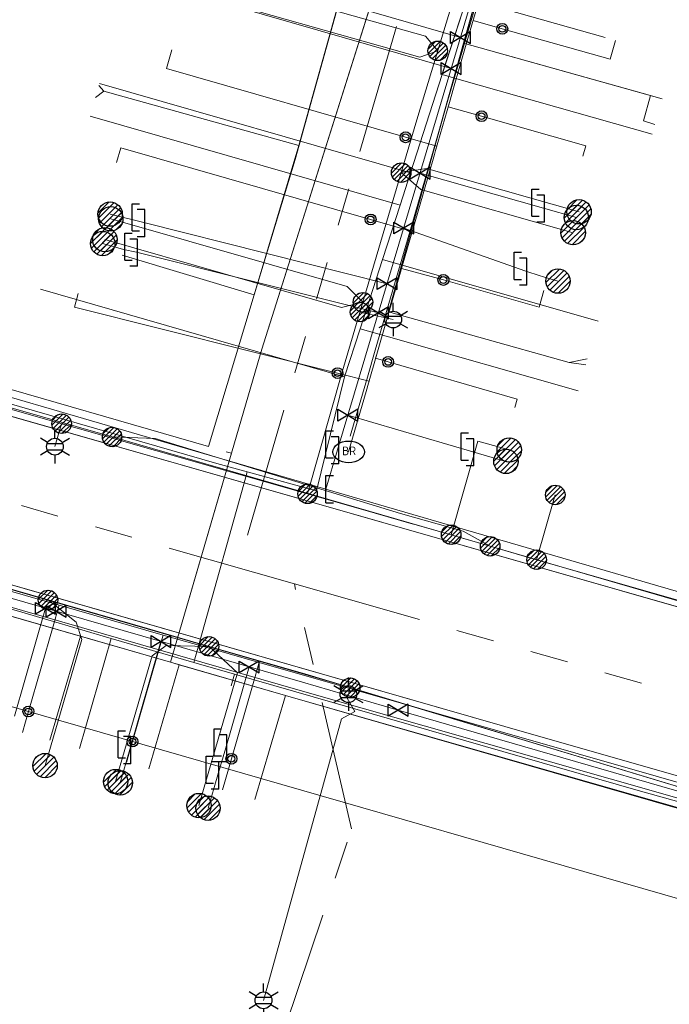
# Model space of a CAD drawing. Header units: metres. Extents: x 197355 to 199157, y 355772 to 356286.
# Tile 244 of 256: x 198943 to 198973, y 355841 to 355886. Entities that reach past the tile are written whole.
import ezdxf
from ezdxf.enums import TextEntityAlignment as Align
from ezdxf.lldxf.tags import DXFTag

# ---------------------------------------------------------------- set-up
doc = ezdxf.new("R2010")
doc.units = ezdxf.units.M
doc.linetypes.add('RI-GWA', pattern=[18.45, 6, -1.8, 1.75, -1.8, 1.75, -1.8, 1.75, -1.8])
for name, color, linetype, lineweight in [('B-WE-KL-DATA_HULPSTUK_KPNB.V.-S', 90, 'Continuous', 25), ('B-WE-KL-DATA_KABELBUNDEL_KPNB.V.-G', 90, 'Continuous', 18), ('B-WE-KL-DATA_KABELBUNDEL_ZIGGOB.V.-G', 94, 'Continuous', 18), ('B-WE-KL-DATA_TELECOM_REGGEFIBEROPERATORB.V.-G', 90, 'KL-TELECOM-ALGEMEEN-N', 18), ('B-WE-KL-DATA_TELECOM_ZIGGOB.V.-G', 94, 'KL-TELECOM-ALGEMEEN-N', 18), ('B-WE-KL-ET_LS_ENEXISNETBEHEERB.V.-G', 190, 'KL-LS-N', 18), ('B-WE-KL-ET_LS_HULPSTUK_ENEXISNETBEHEERB.V.-S', 190, 'Continuous', 25), ('B-WE-KL-ET_LS_KABELBUNDEL_ENEXISNETBEHEERB.V.-G', 190, 'KL-BUNDEL-N', 18), ('B-WE-KL-ET_MS_ENEXISNETBEHEERB.V.-G', 130, 'KL-MS-N', 18), ('B-WE-KL-GAS_HULPSTUK_ENEXISNETBEHEERB.V.-S', 30, 'Continuous', 25), ('B-WE-KL-GAS_LD_ENEXISNETBEHEERB.V.-G', 50, 'KL-GAS-LD-N', 18), ('B-WE-KL-GAS_LD_HOOFDLEIDING_100 MBAR_PE_ENEXISNETBEHEERB.V.-G', 50, 'KL-GAS-LD-N', 18), ('B-WE-KL-GAS_LD_HOOFDLEIDING_100 MBAR_PVC_ENEXISNETBEHEERB.V.-G', 50, 'KL-GAS-LD-N', 18), ('B-WE-KL-WATER_HULPSTUK_NVWATERLEIDINGMAATSCHAPPIJLIMBURG-S', 170, 'Continuous', 25), ('B-WE-KL-WATER_TRANSPORTLEIDING_NVWATERLEIDINGMAATSCHAPPIJLIMBURG-G', 170, 'KL-WATER-TR-N', 18), ('B-WE-RI-GWA_GEMEENTEROERMOND-G', 30, 'RI-GWA', 18)]:
    doc.layers.add(name, color=color, linetype=linetype, lineweight=lineweight)
doc.styles.add('NLCS-ISO', font='NLCS-ISO.ttf')
doc.styles.get("Standard").update_dxf_attribs({"font": 'isocp.shx'})
doc.linetypes.add('KL-BUNDEL-N', pattern='A,28,-5,[103,NLCS.SHX,S=1.25,R=0,X=0,Y=0],-5,[103,NLCS.SHX,S=1.25,R=0,X=0,Y=0],-5,[103,NLCS.SHX,S=1.25,R=0,X=0,Y=0],-5,[103,NLCS.SHX,S=1.25,R=0,X=0,Y=0],-5', length=53)
tags = doc.linetypes.add('KL-GAS-LD-N', pattern='A,4,-1,[69,NLCS.SHX,S=0.5,R=0,X=0,Y=0],-1,4,-1,["L",Standard,S=1,R=0,X=0.25,Y=-0.5],-2', length=13).pattern_tags.tags
tags[18] = DXFTag(74, 10)
tags = doc.linetypes.add('KL-LS-N', pattern='A,4,-1,[103,NLCS.SHX,S=0.75,R=0,X=0,Y=0],-1,4,-1,["L",Standard,S=1,R=0,X=0,Y=-0.5],-2', length=13).pattern_tags.tags
tags[18] = DXFTag(74, 10)
tags = doc.linetypes.add('KL-MS-N', pattern='A,4,-1,[103,NLCS.SHX,S=0.75,R=0,X=0,Y=0],-1,4,-1,["M",Standard,S=1,R=0,X=0,Y=-0.5],-2', length=13).pattern_tags.tags
tags[18] = DXFTag(74, 10)
doc.linetypes.add('KL-TELECOM-ALGEMEEN-N', pattern='A,7,-1,[101,NLCS.SHX,S=0.5,R=0,X=0,Y=0],-1', length=9)
doc.linetypes.add('KL-WATER-TR-N', pattern='A,7,-0.5,[168,NLCS.SHX,S=0.75,R=0,X=0.75,Y=0],-2,[168,NLCS.SHX,S=0.75,R=0,X=0.75,Y=0],-2', length=11.5)

# ---------------------------------------------------------------- blocks, each defined once
blk = doc.blocks.new('SKL-ET_HULP_MOF-SO')
h = blk.add_hatch()
h.set_pattern_fill('ANSI31', color=256, scale=6, style=0)
h.set_pattern_definition([(45, (-2.25, -126.982), (-0.53033, 0.53033), [])])
edge = h.paths.add_edge_path()
edge.add_arc((0, 0), 2.25, 0, 360)
at = {"linetype": 'Continuous'}
blk.add_circle((0, 0), 2.25, dxfattribs=at)
blk = doc.blocks.new('SKL-WTB_HULP_AFSLUITER-SO')
for p, q in [((2.3, 1.37), (-2.3, -1.37)), ((-2.3, 1.37), (2.3, -1.37)), ((2.3, -1.37), (2.3, 1.37))]:
    blk.add_line(p, q)
at = {"ltscale": 0.1}
blk.add_line((-2.3, -1.37), (-2.3, 1.37), dxfattribs=at)
blk = doc.blocks.new('SKL-WTB_HULP_AANSLUITPUNT-SO')
h = blk.add_hatch()
h.set_pattern_fill('ANSI31', color=256, scale=3, style=0)
h.set_pattern_definition([(45, (-1.125, -63.491), (-0.265165, 0.265165), [])])
edge = h.paths.add_edge_path()
edge.add_arc((0, 0), 1.125, 0, 360)
at = {"linetype": 'Continuous'}
blk.add_circle((0, 0), 1.125, dxfattribs=at)
blk = doc.blocks.new('SKL-WTB_HULP_VERLOOPSTUK-SO')
for p, q in [((-0.539, -0.383), (-0.539, 0.867)), ((-0.539, 0.867), (-0.193, 0.867)), ((0.048, 0.598), (-0.298, 0.598)), ((0.048, -0.652), (0.048, 0.598)), ((-0.539, -0.383), (-0.193, -0.383)), ((0.048, -0.652), (-0.298, -0.652))]:
    blk.add_line(p, q)
blk = doc.blocks.new('SKL-WTB_HULP_EINDKAP-SO')
for p, q in [((0, -0.625), (0, 0.625)), ((0, 0.625), (0.346, 0.625)), ((0, -0.625), (0.346, -0.625))]:
    blk.add_line(p, q)
blk = doc.blocks.new('SKL-ET_HULP_AANSLUITPUNT-SO')
h = blk.add_hatch()
h.set_pattern_fill('ANSI31', color=256, scale=30, style=0)
h.set_pattern_definition([(45, (-11.25, -634.91), (-2.65165, 2.65165), [])])
edge = h.paths.add_edge_path()
edge.add_arc((0, 0), 11.25, 0, 360)
at = {"linetype": 'Continuous'}
blk.add_circle((0, 0), 11.25, dxfattribs=at)
blk = doc.blocks.new('B-SIE-WEG_LICHTMAST-SO')
at = {"ltscale": 0.1}
for p, q in [((0, 0.386), (0, 0.772)), ((-0.334, 0.193), (-0.668, 0.386)), ((0.334, 0.193), (0.668, 0.386)), ((-0.334, -0.193), (-0.668, -0.386)), ((0, -0.386), (0, -0.772)), ((0.334, -0.193), (0.668, -0.386))]:
    blk.add_line(p, q, dxfattribs=at)
at = {"flags": 128}
for points in [[(-0.354, 0.152), (0.354, 0.152)], [(-0.354, -0.152), (0.354, -0.152)]]:
    blk.add_lwpolyline(points, dxfattribs=at)
at = {"ltscale": 0.1}
blk.add_circle((0, 0), 0.386, dxfattribs=at)
at = {"style": 'NLCS-ISO'}
blk.add_attdef('TYPE', text='', height=0.549, dxfattribs=at).set_placement((0, 0.772), align=Align.BOTTOM_CENTER)
blk = doc.blocks.new('SIE-WEG_STRAATPOT_BRANDKRAAN-SO')
blk.add_ellipse((0, 0), major_axis=(-0.729, 0), ratio=0.685994)
at = {"style": 'NLCS-ISO'}
blk.add_text('BR', height=0.4, dxfattribs=at).set_placement((-0.298, -0.153))
blk = doc.blocks.new('SIE-WEG_AFVALBAK_TYPE_01')
for radius in [0.25, 0.156]:
    blk.add_circle((0, 0), radius)

msp = doc.modelspace()

# ---------------------------------------------------------------- linework, layer by layer
at = {"layer": 'B-WE-KL-DATA_KABELBUNDEL_KPNB.V.-G', "flags": 128}
for points in [[(198936.597, 355870.084), (198942.083, 355868.497), (198946.953, 355867.088)], [(198946.953, 355867.088), (198964.393, 355862.045)], [(198946.953, 355867.088), (198948.942, 355867.016), (198960.262, 355863.561), (198963.141, 355862.735), (198964.393, 355862.045)], [(198960.262, 355863.561), (198948.942, 355867.016)], [(198883.307, 355865.418), (198884.552, 355865.058), (198901.954, 355860.026), (198904.953, 355859.145), (198905.83, 355862.189), (198906.621, 355864.931), (198980.716, 355843.571), (198977.904, 355833.821), (198977.904, 355833.82)], [(198960.836, 355863.073), (198953.825, 355865.1)], [(198967.395, 355864.415), (198966.533, 355861.427)], [(198964.393, 355862.045), (198966.533, 355861.427)], [(198985.336, 355856.067), (198974.124, 355859.253), (198966.533, 355861.427)]]:
    msp.add_lwpolyline(points, dxfattribs=at)
at = {"layer": 'B-WE-KL-DATA_KABELBUNDEL_ZIGGOB.V.-G', "flags": 128}
for points in [[(198961.104, 355894.061), (198953.855, 355871.148), (198952.457, 355866.338)], [(198963.167, 355885.257), (198965.303, 355892.892)], [(198958.783, 355892.073), (198955.572, 355880.542)], [(198959.698, 355872.857), (198963.167, 355885.257)], [(198971.791, 355882.844), (198963.167, 355885.257)], [(198946.348, 355883.311), (198946.567, 355883.049)], [(198946.567, 355883.049), (198946.186, 355882.746)], [(198946.567, 355883.049), (198955.572, 355880.542)], [(198971.982, 355881.5), (198971.464, 355881.676), (198971.791, 355882.844)], [(198972.321, 355882.696), (198971.791, 355882.844)], [(198955.572, 355880.542), (198953.511, 355873.646)], [(198947.418, 355875.48), (198953.511, 355873.646)], [(198929.027, 355873.102), (198951.404, 355866.643), (198953.511, 355873.646)], [(198968.031, 355870.526), (198959.698, 355872.857)], [(198968.87, 355870.694), (198968.031, 355870.526)], [(198968.031, 355870.526), (198968.797, 355870.423)], [(198941.988, 355868.127), (198952.134, 355865.227)], [(198952.457, 355866.338), (198952.134, 355865.227)], [(198952.457, 355866.338), (198952.217, 355866.408)], [(198952.134, 355865.227), (198949.652, 355856.69)], [(198952.134, 355865.227), (198974.045, 355858.964), (198990.761, 355854.054), (198992.397, 355853.513), (198994.63, 355852.558), (198996.12, 355851.472), (198997.397, 355850.078)], [(198945.49, 355857.89), (198940.926, 355859.206)], [(198944.077, 355853.094), (198945.49, 355857.89)], [(198949.652, 355856.69), (198945.49, 355857.89)], [(198948.641, 355851.778), (198950.054, 355856.574)], [(198950.054, 355856.574), (198949.652, 355856.69)], [(198954.954, 355855.161), (198950.054, 355856.574)], [(198954.954, 355855.161), (198953.541, 355850.365)], [(198989.383, 355839.522), (198989.824, 355841.376), (198989.81, 355842.272), (198989.622, 355843.147), (198989.267, 355843.97), (198988.452, 355845.035), (198987.751, 355845.593), (198986.955, 355846.004), (198954.954, 355855.161)]]:
    msp.add_lwpolyline(points, dxfattribs=at)
at = {"layer": 'B-WE-KL-DATA_TELECOM_REGGEFIBEROPERATORB.V.-G', "flags": 128}
for points in [[(198950.72, 355856.689), (198951.113, 355858.046), (198953.027, 355864.913), (198953.184, 355865.486), (198956.374, 355864.611), (198957.68, 355869.864), (198958.396, 355872.086), (198959.423, 355875.273), (198960.235, 355877.791), (198960.716, 355879.282), (198962.174, 355883.808), (198962.184, 355883.839), (198963.311, 355887.335), (198964.169, 355889.996), (198964.431, 355890.808), (198965.678, 355894.678), (198965.927, 355895.451)], [(198962.174, 355883.808), (198963.311, 355887.335)], [(198963.311, 355887.335), (198969.698, 355885.526)], [(198960.716, 355879.282), (198962.174, 355883.808)], [(198962.174, 355883.808), (198963.075, 355883.552), (198971.858, 355881.062)], [(198960.716, 355879.282), (198946.374, 355883.399)], [(198960.235, 355877.791), (198945.941, 355881.893)], [(198960.235, 355877.791), (198960.716, 355879.282)], [(198950.72, 355856.689), (198946.914, 355857.791), (198942.528, 355859.075), (198937.337, 355860.525), (198933.568, 355861.627), (198928.897, 355862.986), (198923.931, 355864.398), (198919.038, 355865.825), (198919.036, 355865.825), (198914.261, 355867.216), (198914.259, 355867.217), (198910.174, 355868.429), (198904.765, 355869.947), (198899.101, 355871.594), (198899.092, 355871.596), (198894.945, 355872.721), (198891.841, 355873.678), (198886.572, 355875.173), (198881.877, 355876.478), (198881.709, 355876.527), (198880.687, 355876.73), (198880.242, 355876.993), (198880.08, 355878.415), (198880.034, 355878.82), (198879.823, 355878.386), (198878.39, 355876.981), (198876.296, 355875.58), (198874.893, 355874.318), (198873.849, 355872.595), (198871.941, 355866.024), (198870.711, 355861.767)], [(198959.423, 355875.273), (198960.235, 355877.791)], [(198958.396, 355872.086), (198959.423, 355875.273)], [(198959.423, 355875.273), (198969.367, 355872.436)], [(198920.995, 355874.753), (198930.8, 355871.924), (198951.791, 355865.869), (198956.374, 355864.611), (198957.68, 355869.864)], [(198943.65, 355873.907), (198957.68, 355869.864)], [(198957.68, 355869.864), (198958.396, 355872.086)], [(198958.396, 355872.086), (198959.704, 355871.711), (198968.449, 355869.216)], [(198942.528, 355859.075), (198946.914, 355857.791)], [(198946.914, 355857.791), (198945.45, 355852.71)], [(198946.914, 355857.791), (198950.72, 355856.689), (198952.601, 355856.145), (198952.447, 355855.61)], [(198950.72, 355856.689), (198952.601, 355856.145), (198958.046, 355854.573), (198971.111, 355850.801), (198986.531, 355846.505), (198988.981, 355844.993), (198990.282, 355842.871)]]:
    msp.add_lwpolyline(points, dxfattribs=at)
at = {"layer": 'B-WE-KL-DATA_TELECOM_ZIGGOB.V.-G', "flags": 128}
for points in [[(198977.088, 356020.601), (198973.414, 355999.237), (198981.015, 355998.008), (198971.467, 355938.939), (198971.741, 355938.835), (198972.003, 355938.701), (198972.248, 355938.54), (198972.476, 355938.352), (198972.682, 355938.14), (198972.866, 355937.906), (198973.024, 355937.653), (198973.156, 355937.383), (198973.26, 355937.1), (198973.334, 355936.806), (198973.378, 355936.505), (198973.392, 355936.199), (198973.374, 355935.892), (198973.327, 355935.588), (198973.249, 355935.29), (198973.142, 355935.001), (198964.976, 355912.414), (198962.061, 355897.086), (198953.855, 355871.148), (198952.457, 355866.338), (198952.217, 355866.408)], [(198993.593, 355826.764), (198986.309, 355828.86), (198989.663, 355840.495), (198989.765, 355840.932), (198989.824, 355841.376), (198989.839, 355841.824), (198989.81, 355842.272), (198989.738, 355842.714), (198989.622, 355843.147), (198989.465, 355843.567), (198989.267, 355843.97), (198989.031, 355844.351), (198988.758, 355844.707), (198988.452, 355845.035), (198988.115, 355845.331), (198987.751, 355845.593), (198987.363, 355845.818), (198986.955, 355846.004), (198986.531, 355846.149), (198980.866, 355847.701), (198954.954, 355855.161), (198949.652, 355856.69), (198953.855, 355871.148), (198962.061, 355897.086), (198964.976, 355912.414), (198973.142, 355935.001), (198973.249, 355935.29), (198973.327, 355935.588), (198973.374, 355935.892), (198973.392, 355936.199), (198973.378, 355936.505), (198973.334, 355936.806), (198973.26, 355937.1), (198973.156, 355937.383), (198973.024, 355937.653), (198972.866, 355937.906), (198972.682, 355938.14), (198972.476, 355938.352), (198972.248, 355938.54), (198972.003, 355938.701), (198971.741, 355938.835), (198971.467, 355938.939), (198981.015, 355998.008), (198993.662, 355995.533), (199002.825, 355993.845), (199006.548, 355993.327), (199008.628, 355993.048), (199010.711, 355992.79), (199012.797, 355992.552), (199014.885, 355992.336), (199016.975, 355992.14), (199019.067, 355991.965), (199020.529, 355991.857)], [(198952.217, 355866.408), (198952.457, 355866.338), (198952.134, 355865.227), (198941.988, 355868.127), (198942.313, 355869.265), (198928.949, 355872.833), (198884.729, 355885.589), (198884.379, 355885.718), (198884.037, 355885.872), (198883.707, 355886.05), (198883.388, 355886.252), (198883.083, 355886.477), (198882.793, 355886.724), (198882.518, 355886.992), (198882.261, 355887.279), (198882.021, 355887.585), (198881.801, 355887.908), (198881.601, 355888.246), (198881.421, 355888.599), (198881.263, 355888.965), (198881.128, 355889.343), (198881.015, 355889.73), (198880.925, 355890.125), (198880.86, 355890.527), (198880.818, 355890.933), (198880.8, 355891.343), (198880.806, 355891.754), (198880.837, 355892.164), (198880.892, 355892.572), (198880.97, 355892.977), (198884.082, 355903.134), (198886.901, 355913.68), (198886.16, 355913.878)], [(198968.787, 355895.548), (198968.906, 355895.991), (198966.368, 355896.701), (198965.303, 355892.892), (198959.464, 355894.517), (198955.572, 355880.542), (198946.567, 355883.049), (198946.186, 355882.746)], [(198946.348, 355883.311), (198946.567, 355883.049), (198955.572, 355880.542), (198959.464, 355894.517), (198965.303, 355892.892), (198966.368, 355896.701), (198968.906, 355895.991), (198968.787, 355895.548)], [(198968.787, 355895.548), (198968.906, 355895.991), (198966.368, 355896.701), (198965.303, 355892.892), (198959.464, 355894.517), (198955.392, 355879.896), (198953.511, 355873.646), (198947.418, 355875.48)], [(198968.787, 355895.548), (198968.906, 355895.991), (198966.368, 355896.701), (198959.698, 355872.857), (198968.031, 355870.526), (198968.797, 355870.423)], [(198968.787, 355895.548), (198968.906, 355895.991), (198966.368, 355896.701), (198959.698, 355872.857), (198968.031, 355870.526), (198968.87, 355870.694)], [(198971.982, 355881.5), (198971.464, 355881.676), (198971.791, 355882.844), (198963.167, 355885.257), (198966.368, 355896.701), (198968.906, 355895.991), (198968.787, 355895.548)], [(198968.787, 355895.548), (198968.906, 355895.991), (198966.368, 355896.701), (198963.167, 355885.257), (198972.321, 355882.696)], [(198952.217, 355866.408), (198952.457, 355866.338), (198949.652, 355856.69), (198931.779, 355861.843), (198930.367, 355857.047)], [(198952.217, 355866.408), (198952.457, 355866.338), (198949.652, 355856.69), (198936.313, 355860.536), (198934.901, 355855.74)], [(198952.217, 355866.408), (198952.457, 355866.338), (198949.652, 355856.69), (198940.926, 355859.206), (198939.513, 355854.41)], [(198952.217, 355866.408), (198952.457, 355866.338), (198949.652, 355856.69), (198945.49, 355857.89), (198944.077, 355853.094)], [(198952.217, 355866.408), (198952.457, 355866.338), (198949.652, 355856.69), (198950.054, 355856.574), (198948.641, 355851.778)], [(198983.175, 355817.991), (198989.5, 355839.926), (198989.663, 355840.495), (198989.765, 355840.932), (198989.824, 355841.376), (198989.839, 355841.824), (198989.81, 355842.272), (198989.738, 355842.714), (198989.622, 355843.147), (198989.465, 355843.567), (198989.267, 355843.97), (198989.031, 355844.351), (198988.758, 355844.707), (198988.452, 355845.035), (198988.115, 355845.331), (198987.751, 355845.593), (198987.363, 355845.818), (198986.955, 355846.004), (198986.531, 355846.149), (198980.866, 355847.701), (198954.954, 355855.161), (198949.652, 355856.69), (198952.457, 355866.338), (198952.217, 355866.408)], [(198952.217, 355866.408), (198952.457, 355866.338), (198949.652, 355856.69), (198954.954, 355855.161), (198953.541, 355850.365)]]:
    msp.add_lwpolyline(points, dxfattribs=at)
at = {"layer": 'B-WE-KL-ET_LS_ENEXISNETBEHEERB.V.-G', "flags": 128}
for points in [[(198955.969, 355864.466), (198957.587, 355870.139), (198961.009, 355881.726), (198970.08, 355911.638)], [(198955.969, 355864.466), (198957.587, 355870.139), (198961.009, 355881.726), (198970.08, 355911.638)], [(198955.969, 355864.466), (198924.301, 355873.499), (198909.307, 355878.123), (198883.588, 355885.567), (198883.129, 355885.664), (198882.665, 355885.729), (198882.197, 355885.76), (198881.728, 355885.757), (198881.13, 355885.731), (198880.533, 355885.772), (198879.945, 355885.879), (198879.372, 355886.052), (198872.72, 355888.017), (198871.589, 355888.243), (198869.834, 355888.573), (198868.074, 355888.876), (198866.924, 355889.065), (198865.526, 355889.457), (198865.301, 355889.535), (198865.091, 355889.638), (198864.895, 355889.767), (198864.714, 355889.921), (198864.586, 355890.056), (198864.471, 355890.206), (198864.372, 355890.366), (198864.291, 355890.536), (198864.227, 355890.717), (198863.699, 355892.481), (198863.516, 355893.027), (198863.355, 355893.43), (198863.174, 355893.826), (198863, 355894.14), (198862.796, 355894.43), (198862.561, 355894.696), (198862.296, 355894.938), (198861.923, 355895.245)], [(198864.854, 355890.997), (198867.928, 355890.111), (198869.089, 355889.667), (198869.626, 355889.498), (198870.038, 355889.239), (198870.408, 355889.041), (198870.803, 355888.897), (198871.036, 355888.797), (198871.236, 355888.642), (198871.431, 355888.474), (198871.649, 355888.338), (198871.976, 355888.167), (198872.72, 355888.017), (198873.506, 355887.785), (198877.073, 355886.731), (198879.372, 355886.052), (198879.945, 355885.879), (198880.533, 355885.772), (198881.13, 355885.731), (198881.728, 355885.757), (198882.197, 355885.76), (198882.665, 355885.729), (198883.129, 355885.664), (198883.588, 355885.567), (198883.722, 355885.472), (198883.838, 355885.355), (198883.932, 355885.221), (198884.002, 355885.072), (198884.046, 355884.914), (198884.062, 355884.75), (198884.05, 355884.586), (198884.01, 355884.427), (198882.229, 355878.211), (198882.232, 355878.057), (198882.258, 355877.906), (198882.308, 355877.76), (198882.378, 355877.623), (198882.469, 355877.499), (198882.578, 355877.39), (198882.702, 355877.298), (198882.838, 355877.227), (198882.964, 355877.183), (198883.094, 355877.155), (198886.146, 355876.271), (198891.402, 355874.751), (198892.363, 355874.473), (198892.674, 355874.383), (198892.827, 355874.339), (198899.856, 355872.305), (198900.228, 355872.197), (198900.43, 355872.138), (198908.998, 355869.659), (198909.03, 355869.65), (198909.119, 355869.624), (198909.148, 355869.616), (198913.837, 355868.264), (198917.93, 355867.084), (198918.084, 355867.04), (198926.458, 355864.625), (198927.383, 355864.358), (198933.354, 355862.637), (198934.986, 355862.167), (198936.679, 355861.679), (198943.997, 355859.569), (198948.581, 355858.247), (198951.426, 355857.427), (198955.846, 355856.153), (198957.936, 355855.521), (198886.146, 355876.271), (198891.402, 355874.751), (198892.363, 355874.473), (198892.674, 355874.383), (198892.827, 355874.339), (198899.856, 355872.305), (198900.228, 355872.197), (198900.43, 355872.138), (198908.998, 355869.659), (198909.03, 355869.65), (198909.119, 355869.624), (198909.148, 355869.616), (198913.837, 355868.264), (198917.93, 355867.084), (198918.084, 355867.04), (198926.458, 355864.625), (198927.383, 355864.358), (198933.354, 355862.637), (198934.986, 355862.167), (198936.679, 355861.679), (198943.997, 355859.569), (198948.581, 355858.247), (198951.426, 355857.427), (198955.846, 355856.153), (198957.936, 355855.521)], [(198961.973, 355884.905), (198961.413, 355885.583), (198950.306, 355888.728)], [(198961.973, 355884.905), (198961.141, 355884.621), (198950.033, 355887.764)], [(198955.969, 355864.466), (198924.301, 355873.499), (198909.307, 355878.123), (198895.247, 355882.193)], [(198960.289, 355879.287), (198961.448, 355879.478), (198968.492, 355877.479)], [(198960.289, 355879.287), (198961.196, 355878.509), (198968.219, 355876.516)], [(198989.127, 355834.548), (198989.202, 355834.805), (198990.613, 355839.638), (198990.729, 355840.125), (198990.806, 355840.62), (198990.843, 355841.119), (198990.84, 355841.62), (198990.798, 355842.118), (198990.716, 355842.612), (198990.595, 355843.098), (198990.436, 355843.573), (198990.24, 355844.033), (198990.007, 355844.477), (198989.74, 355844.9), (198989.44, 355845.301), (198989.11, 355845.677), (198988.75, 355846.025), (198988.364, 355846.344), (198987.954, 355846.631), (198981.575, 355848.375), (198977.557, 355849.59), (198968.101, 355852.448), (198958.356, 355855.394), (198957.936, 355855.521), (198955.846, 355856.153), (198951.426, 355857.427), (198948.581, 355858.247), (198943.997, 355859.569), (198936.679, 355861.679), (198934.986, 355862.167), (198933.354, 355862.637), (198927.383, 355864.358), (198926.458, 355864.625), (198918.084, 355867.04), (198917.93, 355867.084), (198913.837, 355868.264), (198909.148, 355869.616), (198909.119, 355869.624), (198909.03, 355869.65), (198908.998, 355869.659), (198900.43, 355872.138), (198900.228, 355872.197), (198899.856, 355872.305), (198892.827, 355874.339), (198892.674, 355874.383), (198892.363, 355874.473), (198891.402, 355874.751), (198886.146, 355876.271), (198957.936, 355855.521), (198955.846, 355856.153), (198951.426, 355857.427), (198948.581, 355858.247), (198943.997, 355859.569), (198936.679, 355861.679), (198934.986, 355862.167), (198933.354, 355862.637), (198927.383, 355864.358), (198926.458, 355864.625), (198918.084, 355867.04), (198917.93, 355867.084), (198913.837, 355868.264), (198909.148, 355869.616), (198909.119, 355869.624), (198909.03, 355869.65), (198908.998, 355869.659), (198900.43, 355872.138), (198900.228, 355872.197), (198899.856, 355872.305), (198892.827, 355874.339), (198892.674, 355874.383), (198892.363, 355874.473), (198891.402, 355874.751), (198886.146, 355876.271), (198957.936, 355855.521), (198955.846, 355856.153), (198951.426, 355857.427), (198948.581, 355858.247), (198943.997, 355859.569), (198936.679, 355861.679), (198934.986, 355862.167), (198933.354, 355862.637), (198927.383, 355864.358), (198926.458, 355864.625), (198918.084, 355867.04), (198917.93, 355867.084), (198913.837, 355868.264), (198909.148, 355869.616), (198909.119, 355869.624), (198909.03, 355869.65), (198908.998, 355869.659), (198900.43, 355872.138), (198900.228, 355872.197), (198899.856, 355872.305), (198892.827, 355874.339), (198892.674, 355874.383), (198892.363, 355874.473), (198891.402, 355874.751), (198886.146, 355876.271), (198883.094, 355877.155), (198882.964, 355877.183), (198882.838, 355877.227), (198878.856, 355878.38)], [(198958.522, 355873.304), (198957.803, 355874.029), (198946.893, 355877.156)], [(198958.522, 355873.304), (198957.528, 355873.069), (198946.621, 355876.194)], [(198958.388, 355872.852), (198959.917, 355872.506)], [(198944.626, 355867.702), (198944.314, 355866.642)], [(198962.595, 355862.576), (198963.822, 355866.9), (198965.27, 355866.489)], [(198985.367, 355855.944), (198963.074, 355862.439), (198955.969, 355864.466)], [(198997.79, 355852.485), (198988.32, 355855.084), (198963.074, 355862.439), (198955.969, 355864.466)], [(198943.997, 355859.569), (198945.299, 355858.537), (198945.552, 355857.747), (198943.862, 355851.925)], [(198951.426, 355857.427), (198949.44, 355857.462), (198948.801, 355856.991), (198947.116, 355851.189)], [(198951.426, 355857.427), (198952.736, 355856.199), (198950.96, 355850.081)], [(198957.853, 355855.22), (198957.936, 355855.521)], [(198957.936, 355855.521), (198981.575, 355848.375), (198987.954, 355846.631), (198990.436, 355843.573), (198990.613, 355839.638), (198989.127, 355834.548)], [(198953.938, 355841.093), (198957.536, 355854.076), (198958.151, 355854.424), (198957.802, 355855.038), (198957.853, 355855.22)]]:
    msp.add_lwpolyline(points, dxfattribs=at)
at = {"layer": 'B-WE-KL-ET_LS_KABELBUNDEL_ENEXISNETBEHEERB.V.-G', "flags": 128}
for points in [[(198955.969, 355864.466), (198957.587, 355870.139), (198961.009, 355881.726), (198970.08, 355911.638)], [(198955.969, 355864.466), (198924.301, 355873.499), (198909.307, 355878.123), (198895.247, 355882.193)], [(198882.838, 355877.227), (198882.964, 355877.183), (198883.094, 355877.155), (198886.146, 355876.271), (198891.402, 355874.751), (198892.363, 355874.473), (198892.674, 355874.383), (198892.827, 355874.339), (198899.856, 355872.305), (198900.228, 355872.197), (198900.43, 355872.138), (198908.998, 355869.659), (198909.03, 355869.65), (198909.119, 355869.624), (198909.148, 355869.616), (198913.837, 355868.264), (198917.93, 355867.084), (198918.084, 355867.04), (198926.458, 355864.625), (198927.383, 355864.358), (198933.354, 355862.637), (198934.986, 355862.167), (198936.679, 355861.679), (198943.997, 355859.569), (198948.581, 355858.247), (198951.426, 355857.427), (198955.846, 355856.153), (198957.936, 355855.521), (198886.146, 355876.271), (198891.402, 355874.751), (198892.363, 355874.473), (198892.674, 355874.383), (198892.827, 355874.339), (198899.856, 355872.305), (198900.228, 355872.197), (198900.43, 355872.138), (198908.998, 355869.659), (198909.03, 355869.65), (198909.119, 355869.624), (198909.148, 355869.616), (198913.837, 355868.264), (198917.93, 355867.084), (198918.084, 355867.04), (198926.458, 355864.625), (198927.383, 355864.358), (198933.354, 355862.637), (198934.986, 355862.167), (198936.679, 355861.679), (198943.997, 355859.569), (198948.581, 355858.247), (198951.426, 355857.427), (198955.846, 355856.153), (198957.936, 355855.521), (198886.146, 355876.271), (198891.402, 355874.751), (198892.363, 355874.473), (198892.674, 355874.383), (198892.827, 355874.339), (198899.856, 355872.305), (198900.228, 355872.197), (198900.43, 355872.138), (198908.998, 355869.659), (198909.03, 355869.65), (198909.119, 355869.624), (198909.148, 355869.616), (198913.837, 355868.264), (198917.93, 355867.084), (198918.084, 355867.04), (198926.458, 355864.625), (198927.383, 355864.358), (198933.354, 355862.637), (198934.986, 355862.167), (198936.679, 355861.679), (198943.997, 355859.569), (198948.581, 355858.247), (198951.426, 355857.427), (198955.846, 355856.153), (198957.936, 355855.521)], [(198985.367, 355855.944), (198963.074, 355862.439), (198955.969, 355864.466)], [(198957.853, 355855.22), (198957.936, 355855.521)], [(198957.936, 355855.521), (198981.575, 355848.375), (198987.954, 355846.631), (198990.436, 355843.573), (198990.613, 355839.638), (198989.127, 355834.548)], [(198953.938, 355841.093), (198957.536, 355854.076), (198958.151, 355854.424), (198957.802, 355855.038), (198957.853, 355855.22)]]:
    msp.add_lwpolyline(points, dxfattribs=at)
at = {"layer": 'B-WE-KL-ET_MS_ENEXISNETBEHEERB.V.-G', "flags": 128}
for points in [[(198994.492, 355832.273), (198989.684, 355833.789), (198989.503, 355834.195), (198989.551, 355835), (198990.866, 355840.072), (198991.135, 355842.689), (198990.655, 355844.156), (198989.681, 355845.675), (198988.437, 355846.735), (198986.908, 355847.486), (198965.067, 355853.728), (198909.525, 355869.68), (198885.213, 355876.628), (198883.93, 355877.017), (198881.903, 355877.585), (198881.905, 355877.785), (198882.579, 355885.069), (198882.613, 355885.659), (198882.689, 355885.996), (198882.712, 355886.37), (198882.433, 355886.596), (198881.956, 355886.742), (198878.123, 355887.943), (198877.018, 355888.078), (198874.986, 355886.795)], [(198997.4, 355850.099), (198997.353, 355850.164), (198996.964, 355850.63), (198996.547, 355851.072), (198996.103, 355851.488), (198995.634, 355851.875), (198995.143, 355852.232), (198994.63, 355852.558), (198993.058, 355853.194), (198991.467, 355853.779), (198989.858, 355854.314), (198988.233, 355854.796), (198974.057, 355858.96), (198934.101, 355870.381), (198895.088, 355881.663), (198884.119, 355884.987), (198883.533, 355885.142), (198882.934, 355885.268), (198882.324, 355885.367), (198881.705, 355885.437), (198881.077, 355885.479), (198880.442, 355885.492), (198879.802, 355885.477), (198878.478, 355885.387), (198877.802, 355885.373), (198877.133, 355885.391), (198876.471, 355885.441), (198875.888, 355885.513), (198875.314, 355885.609), (198874.75, 355885.731), (198874.197, 355885.878)], [(198997.4, 355850.099), (198997.353, 355850.164), (198996.964, 355850.63), (198996.547, 355851.072), (198996.103, 355851.488), (198995.634, 355851.875), (198995.143, 355852.232), (198994.63, 355852.558), (198993.058, 355853.194), (198991.467, 355853.779), (198989.858, 355854.314), (198988.233, 355854.796), (198974.057, 355858.96), (198934.101, 355870.381), (198895.088, 355881.663), (198884.119, 355884.987), (198883.533, 355885.142), (198882.934, 355885.268), (198882.324, 355885.367), (198881.705, 355885.437), (198881.077, 355885.479), (198880.442, 355885.492), (198879.802, 355885.477), (198878.478, 355885.387), (198877.802, 355885.373), (198877.133, 355885.391), (198876.471, 355885.441), (198875.78, 355885.627), (198874.253, 355886.07)], [(198997.4, 355850.099), (198997.353, 355850.164), (198996.964, 355850.63), (198996.547, 355851.072), (198996.103, 355851.488), (198995.634, 355851.875), (198995.143, 355852.232), (198994.63, 355852.558), (198993.058, 355853.194), (198991.467, 355853.779), (198989.858, 355854.314), (198988.233, 355854.796), (198974.057, 355858.96), (198934.101, 355870.381), (198895.088, 355881.663), (198884.119, 355884.987), (198883.506, 355885.151), (198882.876, 355885.278), (198882.229, 355885.368), (198881.569, 355885.419), (198880.898, 355885.432), (198880.219, 355885.407), (198879.533, 355885.343), (198878.843, 355885.242), (198878.151, 355885.134), (198877.462, 355885.063), (198876.781, 355885.031), (198876.107, 355885.037), (198875.445, 355885.081), (198874.797, 355885.164), (198874.164, 355885.284), (198873.549, 355885.441)], [(198997.4, 355850.099), (198997.353, 355850.164), (198996.964, 355850.63), (198996.547, 355851.072), (198996.103, 355851.488), (198995.634, 355851.875), (198995.143, 355852.232), (198994.63, 355852.558), (198993.058, 355853.194), (198991.467, 355853.779), (198989.858, 355854.314), (198988.233, 355854.796), (198974.057, 355858.96), (198934.101, 355870.381), (198895.088, 355881.663), (198884.119, 355884.987), (198883.534, 355885.118), (198882.927, 355885.204), (198882.3, 355885.247), (198881.657, 355885.245), (198881.002, 355885.199), (198880.337, 355885.109), (198879.665, 355884.975), (198878.991, 355884.798), (198878.329, 355884.632), (198877.669, 355884.509), (198877.016, 355884.43), (198876.372, 355884.396), (198875.741, 355884.405), (198875.126, 355884.459), (198874.531, 355884.557), (198873.958, 355884.698)], [(198884.119, 355884.987), (198895.088, 355881.663), (198934.101, 355870.381), (198974.057, 355858.96), (198988.233, 355854.796), (198991.467, 355853.779), (198994.63, 355852.558), (198997.358, 355849.842)], [(198983.816, 355817.919), (198990.037, 355839.804), (198990.2, 355840.275), (198990.317, 355840.76), (198990.385, 355841.254), (198990.403, 355841.752), (198990.373, 355842.25), (198990.294, 355842.742), (198990.166, 355843.224), (198989.992, 355843.691), (198989.773, 355844.139), (198989.51, 355844.563), (198989.207, 355844.959), (198988.867, 355845.323), (198988.492, 355845.652), (198988.086, 355845.942), (198987.654, 355846.191), (198987.2, 355846.396), (198955.622, 355855.383), (198908.809, 355868.881), (198878.65, 355877.704), (198868.77, 355880.428), (198868.313, 355880.595), (198867.892, 355880.821), (198867.524, 355881.098), (198867.364, 355881.252), (198867.222, 355881.414), (198867.1, 355881.583), (198866.999, 355881.758), (198866.92, 355881.936), (198866.863, 355882.116), (198866.829, 355882.296), (198866.819, 355882.475), (198866.832, 355882.65), (198866.869, 355882.82)], [(198866.463, 355880.416), (198864.732, 355874.365), (198865.433, 355873.003), (198872.132, 355870.616), (198872.584, 355870.859), (198872.873, 355872.072), (198873.583, 355873.969), (198874.845, 355875.602), (198877.134, 355877.157), (198878.715, 355877.648), (198880.048, 355877.85), (198881.903, 355877.585), (198883.93, 355877.017), (198885.213, 355876.628), (198909.525, 355869.68), (198965.067, 355853.728), (198986.908, 355847.486), (198988.437, 355846.735), (198989.681, 355845.675), (198990.655, 355844.156), (198991.135, 355842.689), (198990.866, 355840.072), (198989.551, 355835), (198989.503, 355834.195), (198989.684, 355833.789), (198994.492, 355832.273)], [(198983.816, 355817.919), (198990.037, 355839.804), (198989.992, 355843.691), (198987.2, 355846.396), (198955.622, 355855.383), (198908.809, 355868.881), (198878.65, 355877.704)], [(198989.684, 355833.789), (198989.503, 355834.195), (198989.551, 355835), (198990.866, 355840.072), (198991.135, 355842.689), (198990.655, 355844.156), (198989.681, 355845.675), (198988.437, 355846.735), (198986.908, 355847.486), (198965.067, 355853.728), (198939.466, 355861.081)]]:
    msp.add_lwpolyline(points, dxfattribs=at)
at = {"layer": 'B-WE-KL-GAS_LD_ENEXISNETBEHEERB.V.-G', "flags": 128}
for points in [[(198960.153, 355854.487), (198955.734, 355855.769), (198908.922, 355869.266), (198880.892, 355877.256), (198874.647, 355875.206), (198874.238, 355875.324)], [(198948.414, 355876.983), (198946.862, 355877.372)], [(198966.846, 355877.654), (198968.368, 355877.217)], [(198948.073, 355875.624), (198947.484, 355875.745), (198946.567, 355876.004), (198946.521, 355876.014)], [(198966.036, 355874.745), (198966.182, 355874.693), (198966.943, 355874.447), (198967.519, 355874.281)], [(198963.586, 355866.406), (198965.118, 355865.961)], [(198953.275, 355856.477), (198952.194, 355852.751)], [(198960.153, 355854.487), (198981.072, 355848.422), (198986.615, 355846.851), (198987.114, 355846.646), (198987.59, 355846.393), (198988.04, 355846.095), (198988.458, 355845.754), (198988.84, 355845.373), (198989.183, 355844.957), (198989.483, 355844.508), (198989.737, 355844.033), (198989.944, 355843.535), (198990.101, 355843.019), (198990.206, 355842.49), (198990.259, 355841.953), (198990.258, 355841.413), (198990.205, 355840.877), (198990.099, 355840.348), (198989.941, 355839.832), (198987.528, 355831.465)], [(198947.771, 355852.665), (198947.328, 355851.128)], [(198951.824, 355851.497), (198951.378, 355849.96)]]:
    msp.add_lwpolyline(points, dxfattribs=at)
at = {"layer": 'B-WE-KL-GAS_LD_HOOFDLEIDING_100 MBAR_PE_ENEXISNETBEHEERB.V.-G', "flags": 128}
for points in [[(198963.022, 355885.524), (198951.944, 355888.73)], [(198962.594, 355884.087), (198951.526, 355887.289)], [(198961.158, 355879.265), (198966.846, 355877.654)], [(198959.638, 355874.16), (198948.414, 355876.983)], [(198960.403, 355876.731), (198966.036, 355874.745)], [(198959.239, 355872.82), (198948.073, 355875.624)], [(198957.832, 355868.098), (198963.586, 355866.406)], [(198943.887, 355859.184), (198942.449, 355854.2)], [(198949.208, 355857.649), (198947.771, 355852.665)], [(198952.194, 355852.751), (198951.824, 355851.497)]]:
    msp.add_lwpolyline(points, dxfattribs=at)
at = {"layer": 'B-WE-KL-GAS_LD_HOOFDLEIDING_100 MBAR_PVC_ENEXISNETBEHEERB.V.-G', "flags": 128}
for points in [[(198957.357, 355866.502), (198963.484, 355887.073), (198966.794, 355898.563), (198970.283, 355910.971), (198971.047, 355913.527), (198971.915, 355916.599)], [(198879.863, 355887.146), (198909.441, 355878.477), (198920.946, 355875.133), (198956.814, 355864.681)], [(198956.814, 355864.681), (198957.357, 355866.502)], [(198997.203, 355848.89), (198993.142, 355854.094), (198956.814, 355864.681)]]:
    msp.add_lwpolyline(points, dxfattribs=at)
at = {"layer": 'B-WE-KL-WATER_TRANSPORTLEIDING_NVWATERLEIDINGMAATSCHAPPIJLIMBURG-G', "flags": 128}
for points in [[(198971.709, 355914.856), (198970.882, 355911.92), (198970.612, 355910.963), (198970.289, 355909.814), (198970.155, 355909.338), (198969.11, 355905.626), (198968.859, 355904.733), (198968.613, 355903.859), (198968.586, 355903.763), (198968.497, 355903.446), (198967.459, 355899.757), (198967.451, 355899.728), (198967.058, 355898.331), (198966.928, 355897.871), (198966.387, 355895.949), (198965.994, 355894.587), (198965.724, 355893.65), (198965.371, 355892.428), (198965.246, 355891.993), (198964.213, 355888.414), (198964.186, 355888.321), (198963.549, 355886.113), (198963.289, 355885.211), (198962.706, 355883.19), (198962.512, 355882.518), (198961.876, 355880.311), (198961.821, 355880.12), (198960.867, 355876.814), (198960.854, 355876.768), (198960.305, 355874.865), (198960.253, 355874.686), (198959.321, 355871.454), (198959.164, 355870.911), (198958.778, 355869.573), (198958.669, 355869.194), (198957.863, 355866.4)], [(198957.941, 355867.124), (198958.734, 355869.854), (198959.093, 355871.089), (198960.497, 355875.922), (198960.573, 355876.185), (198962.068, 355881.331), (198962.26, 355881.992), (198963.754, 355887.132), (198964.024, 355888.06), (198965.442, 355892.939), (198965.518, 355893.202), (198967.091, 355898.616), (198967.514, 355900.071), (198968.586, 355903.763), (198968.809, 355904.531), (198969.811, 355907.979), (198969.958, 355908.486), (198970.219, 355909.385)], [(198963.549, 355886.113), (198963.563, 355886.161), (198963.605, 355886.306), (198964.952, 355885.924)], [(198964.952, 355885.924), (198969.932, 355884.515), (198970.177, 355885.381)], [(198960.49, 355880.917), (198949.457, 355884.091), (198949.704, 355884.949)], [(198962.512, 355882.518), (198962.498, 355882.47), (198962.457, 355882.326), (198963.996, 355881.89)], [(198963.996, 355881.89), (198968.803, 355880.529), (198968.667, 355880.048)], [(198961.876, 355880.311), (198961.89, 355880.359), (198961.931, 355880.503), (198960.49, 355880.917)], [(198958.877, 355877.127), (198947.349, 355880.435), (198947.163, 355879.761)], [(198879.652, 355877.615), (198884.892, 355876.351), (198886.172, 355876.042), (198889.618, 355875.054), (198894.141, 355873.758), (198897.63, 355872.758), (198902.917, 355871.243), (198905.191, 355870.591), (198906.343, 355870.261), (198907.229, 355870.007), (198908.244, 355869.716), (198910.856, 355868.968), (198911.959, 355868.652), (198912.153, 355868.596), (198913.161, 355868.307), (198913.465, 355868.22), (198915.083, 355867.756), (198916.765, 355867.274), (198918.227, 355866.855), (198919.968, 355866.356), (198921.284, 355865.979), (198925.193, 355864.859), (198926.042, 355864.616), (198930.705, 355863.28), (198930.928, 355863.216), (198935.414, 355861.929), (198938.039, 355861.178), (198939.73, 355860.693), (198944.505, 355859.325), (198949.311, 355857.948), (198951.658, 355857.275), (198953.734, 355856.68), (198979.569, 355849.277), (198985.006, 355847.719), (198985.438, 355847.595), (198988.271, 355846.783), (198989.097, 355845.777), (198990.201, 355844.43), (198990.304, 355843.799), (198990.682, 355841.472), (198990.417, 355840.533), (198989.185, 355836.164), (198988.114, 355832.364)], [(198960.854, 355876.768), (198960.84, 355876.72), (198960.798, 355876.576), (198958.877, 355877.127)], [(198960.253, 355874.686), (198960.267, 355874.734), (198960.305, 355874.865), (198962.233, 355874.334)], [(198962.233, 355874.334), (198966.656, 355873.084), (198966.873, 355873.847)], [(198957.351, 355870.034), (198945.217, 355873.078), (198945.392, 355873.705)], [(198959.164, 355870.911), (198959.15, 355870.863), (198959.109, 355870.719), (198959.686, 355870.553)], [(198959.686, 355870.553), (198965.644, 355868.838), (198965.535, 355868.45)], [(198958.778, 355869.573), (198958.792, 355869.621), (198958.806, 355869.669), (198957.351, 355870.034)], [(198944.505, 355859.325), (198944.491, 355859.277), (198944.228, 355858.364), (198943.091, 355854.419)], [(198949.311, 355857.948), (198949.297, 355857.9), (198949.034, 355856.987), (198947.894, 355853.034)], [(198953.734, 355856.68), (198953.72, 355856.632), (198953.457, 355855.719), (198952.454, 355852.24)], [(198943.091, 355854.419), (198942.952, 355853.939)], [(198942.952, 355853.939), (198942.814, 355853.458)], [(198947.894, 355853.034), (198947.756, 355852.554)], [(198947.756, 355852.554), (198947.617, 355852.073)], [(198952.454, 355852.24), (198952.177, 355851.279)], [(198952.177, 355851.279), (198952.038, 355850.799)]]:
    msp.add_lwpolyline(points, dxfattribs=at)
at = {"layer": 'B-WE-RI-GWA_GEMEENTEROERMOND-G', "flags": 128}
for points in [[(198953.191, 355862.562), (198968.958, 355916.333)], [(198955.36, 355860.31), (198912.981, 355872.463)], [(198958, 355849), (198955.36, 355860.31)], [(198955.36, 355860.31), (198997.117, 355848.361)], [(198948.914, 355821.839), (198958, 355849)]]:
    msp.add_lwpolyline(points, dxfattribs=at)

# ---------------------------------------------------------------- block references
at = {"layer": 'B-WE-KL-DATA_HULPSTUK_KPNB.V.-S', "xscale": 0.2, "yscale": 0.2, "zscale": 0.2}
for p in [(198946.953, 355867.088), (198946.953, 355867.088), (198946.953, 355867.088), (198967.395, 355864.415), (198964.393, 355862.045), (198964.393, 355862.045), (198964.393, 355862.045), (198966.533, 355861.427), (198966.533, 355861.427), (198966.533, 355861.427)]:
    msp.add_blockref('SKL-ET_HULP_MOF-SO', p, dxfattribs=at)
at = {"layer": 'B-WE-KL-ET_LS_HULPSTUK_ENEXISNETBEHEERB.V.-S'}
for name, p, xscale, yscale, zscale in [('SKL-ET_HULP_MOF-SO', (198961.973, 355884.905), 0.2, 0.2, 0.2), ('SKL-ET_HULP_MOF-SO', (198960.289, 355879.287), 0.2, 0.2, 0.2), ('SKL-ET_HULP_AANSLUITPUNT-SO', (198946.893, 355877.156), 0.05, 0.05, 0.05), ('SKL-ET_HULP_AANSLUITPUNT-SO', (198968.492, 355877.479), 0.05, 0.05, 0.05), ('SKL-ET_HULP_AANSLUITPUNT-SO', (198968.219, 355876.516), 0.05, 0.05, 0.05), ('SKL-ET_HULP_AANSLUITPUNT-SO', (198946.621, 355876.194), 0.05, 0.05, 0.05), ('SKL-ET_HULP_MOF-SO', (198958.522, 355873.304), 0.2, 0.2, 0.2), ('SKL-ET_HULP_MOF-SO', (198958.388, 355872.852), 0.2, 0.2, 0.2), ('SKL-ET_HULP_MOF-SO', (198944.626, 355867.702), 0.2, 0.2, 0.2), ('SKL-ET_HULP_AANSLUITPUNT-SO', (198965.27, 355866.489), 0.05, 0.05, 0.05), ('SKL-ET_HULP_MOF-SO', (198955.969, 355864.466), 0.2, 0.2, 0.2), ('SKL-ET_HULP_MOF-SO', (198955.969, 355864.466), 0.2, 0.2, 0.2), ('SKL-ET_HULP_MOF-SO', (198962.595, 355862.576), 0.2, 0.2, 0.2), ('SKL-ET_HULP_MOF-SO', (198943.997, 355859.569), 0.2, 0.2, 0.2), ('SKL-ET_HULP_MOF-SO', (198951.426, 355857.427), 0.2, 0.2, 0.2), ('SKL-ET_HULP_MOF-SO', (198957.936, 355855.521), 0.2, 0.2, 0.2), ('SKL-ET_HULP_AANSLUITPUNT-SO', (198943.862, 355851.925), 0.05, 0.05, 0.05), ('SKL-ET_HULP_AANSLUITPUNT-SO', (198947.116, 355851.189), 0.05, 0.05, 0.05), ('SKL-ET_HULP_AANSLUITPUNT-SO', (198950.96, 355850.081), 0.05, 0.05, 0.05)]:
    msp.add_blockref(name, p, dxfattribs=dict(at, xscale=xscale, yscale=yscale, zscale=zscale))
for p in [(198959.917, 355872.506), (198944.314, 355866.642), (198957.853, 355855.22), (198953.938, 355841.093)]:
    msp.add_blockref('B-SIE-WEG_LICHTMAST-SO', p, dxfattribs=at)
at = {"layer": 'B-WE-KL-GAS_HULPSTUK_ENEXISNETBEHEERB.V.-S'}
for name, p, xscale, yscale, zscale in [('SKL-WTB_HULP_AFSLUITER-SO', (198963.022, 355885.524), 0.2, 0.2, 0.2), ('SKL-WTB_HULP_AFSLUITER-SO', (198962.594, 355884.087), 0.2, 0.2, 0.2), ('SKL-WTB_HULP_AFSLUITER-SO', (198961.158, 355879.265), 0.2, 0.2, 0.2), ('SKL-WTB_HULP_AANSLUITPUNT-SO', (198946.862, 355877.372), 0.5, 0.5, 0.5), ('SKL-WTB_HULP_AANSLUITPUNT-SO', (198968.368, 355877.217), 0.5, 0.5, 0.5), ('SKL-WTB_HULP_AFSLUITER-SO', (198960.403, 355876.731), 0.2, 0.2, 0.2), ('SKL-WTB_HULP_AANSLUITPUNT-SO', (198946.521, 355876.014), 0.5, 0.5, 0.5), ('SKL-WTB_HULP_AANSLUITPUNT-SO', (198967.519, 355874.281), 0.5, 0.5, 0.5), ('SKL-WTB_HULP_AFSLUITER-SO', (198959.638, 355874.16), 0.2, 0.2, 0.2), ('SKL-WTB_HULP_AFSLUITER-SO', (198959.239, 355872.82), 0.2, 0.2, 0.2), ('SKL-WTB_HULP_AFSLUITER-SO', (198957.832, 355868.098), 0.2, 0.2, 0.2), ('SKL-WTB_HULP_AANSLUITPUNT-SO', (198965.118, 355865.961), 0.5, 0.5, 0.5), ('SKL-WTB_HULP_AFSLUITER-SO', (198943.887, 355859.184), 0.2, 0.2, 0.2), ('SKL-WTB_HULP_AFSLUITER-SO', (198944.373, 355859.044), 0.2, 0.2, 0.2), ('SKL-WTB_HULP_AFSLUITER-SO', (198949.208, 355857.649), 0.2, 0.2, 0.2), ('SKL-WTB_HULP_AFSLUITER-SO', (198953.275, 355856.477), 0.2, 0.2, 0.2), ('SKL-WTB_HULP_AFSLUITER-SO', (198960.153, 355854.487), 0.2, 0.2, 0.2), ('SKL-WTB_HULP_AFSLUITER-SO', (198960.153, 355854.487), 0.2, 0.2, 0.2), ('SKL-WTB_HULP_AANSLUITPUNT-SO', (198947.328, 355851.128), 0.5, 0.5, 0.5), ('SKL-WTB_HULP_AANSLUITPUNT-SO', (198951.378, 355849.96), 0.5, 0.5, 0.5)]:
    msp.add_blockref(name, p, dxfattribs=dict(at, xscale=xscale, yscale=yscale, zscale=zscale))
for name, p in [('SKL-WTB_HULP_VERLOOPSTUK-SO', (198966.846, 355877.654)), ('SKL-WTB_HULP_VERLOOPSTUK-SO', (198948.414, 355876.983)), ('SKL-WTB_HULP_VERLOOPSTUK-SO', (198948.073, 355875.624)), ('SKL-WTB_HULP_VERLOOPSTUK-SO', (198966.036, 355874.745)), ('SKL-WTB_HULP_VERLOOPSTUK-SO', (198957.357, 355866.502)), ('SKL-WTB_HULP_VERLOOPSTUK-SO', (198963.586, 355866.406)), ('SKL-WTB_HULP_EINDKAP-SO', (198956.814, 355864.681)), ('SKL-WTB_HULP_VERLOOPSTUK-SO', (198952.194, 355852.751)), ('SKL-WTB_HULP_VERLOOPSTUK-SO', (198947.771, 355852.665)), ('SKL-WTB_HULP_VERLOOPSTUK-SO', (198951.824, 355851.497))]:
    msp.add_blockref(name, p, dxfattribs=at)
at = {"layer": 'B-WE-KL-WATER_HULPSTUK_NVWATERLEIDINGMAATSCHAPPIJLIMBURG-S'}
for name, p in [('SIE-WEG_AFVALBAK_TYPE_01', (198964.952, 355885.924)), ('SIE-WEG_AFVALBAK_TYPE_01', (198963.996, 355881.89)), ('SIE-WEG_AFVALBAK_TYPE_01', (198960.49, 355880.917)), ('SIE-WEG_AFVALBAK_TYPE_01', (198958.877, 355877.127)), ('SIE-WEG_AFVALBAK_TYPE_01', (198962.233, 355874.334)), ('SIE-WEG_AFVALBAK_TYPE_01', (198959.686, 355870.553)), ('SIE-WEG_AFVALBAK_TYPE_01', (198957.351, 355870.034)), ('SIE-WEG_STRAATPOT_BRANDKRAAN-SO', (198957.863, 355866.4)), ('SIE-WEG_AFVALBAK_TYPE_01', (198943.091, 355854.419)), ('SIE-WEG_AFVALBAK_TYPE_01', (198947.894, 355853.034)), ('SIE-WEG_AFVALBAK_TYPE_01', (198952.454, 355852.24))]:
    msp.add_blockref(name, p, dxfattribs=at)

doc.saveas('drawing.dxf')
